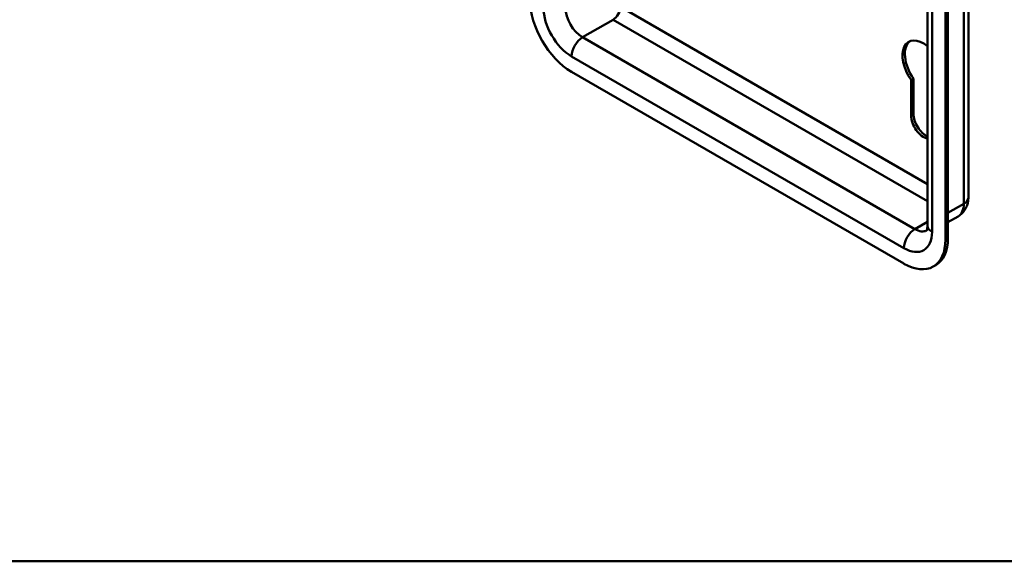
# Model space of a CAD drawing. Header units: millimetres. Extents: x 20 to 833, y 20 to 574.
# Tile 1 of 6: x 134 to 248, y 20 to 83. Entities that reach past the tile are written whole.
import ezdxf

# ---------------------------------------------------------------- set-up
doc = ezdxf.new("R2010")
doc.units = ezdxf.units.MM
doc.header["$LTSCALE"] = 2
for name, color, linetype, lineweight in [('Sichtbare Kanten(DIN)', 7, 'Continuous', 50), ('Sichtbare tangentiale Kanten(DIN)', 7, 'Continuous', 50), ('Skizziergeometrie(DIN)', 7, 'Continuous', 50)]:
    doc.layers.add(name, color=color, linetype=linetype, lineweight=lineweight)

# ---------------------------------------------------------------- blocks, each defined once
blk = doc.blocks.new('Ränder Standardrahmen')
at = {"layer": 'Skizziergeometrie(DIN)', "flags": 128}
blk.add_lwpolyline([(10, 10), (10, 287), (410, 287), (410, 10), (10, 10)], dxfattribs=at)

msp = doc.modelspace()

# ---------------------------------------------------------------- linework, layer by layer
at = {"layer": 'Sichtbare Kanten(DIN)'}
for p, q in [((243.749, 129.419), (243.749, 62.14)), ((239.017, 126.154), (239.017, 58.874)), ((241.1, 57.241), (241.1, 124.521)), ((241.383, 57.404), (241.383, 124.684)), ((197.825, 76.674), (236.292, 54.465)), ((237.112, 75.735), (237.395, 75.898)), ((237.112, 71.628), (237.112, 75.735)), ((237.395, 75.898), (237.395, 71.791)), ((242.559, 59.94), (241.383, 59.262)), ((239.692, 54.128), (239.975, 54.292))]:
    msp.add_line(p, q, dxfattribs=at)
for centre, major_axis, start_param, end_param in [((197.825, 82.226), (3.4, -5.889), 3.9269908, 5.4977871), ((238.555, 77.164), (-1.72, 2.979), 5.3063835, 8.0045714), ((238.838, 77.327), (-1.72, 2.979), 0.0823146, 1.7213861), ((238.555, 70.795), (-1.02, 1.767), 0.7853982, 2.68276), ((238.838, 70.958), (1.02, -1.767), 3.9269908, 5.6228262), ((236.292, 60.017), (3.4, -5.889), 5.4977871, 7.0685835), ((236.575, 60.181), (3.4, -5.889), 0, 0.7853982)]:
    msp.add_ellipse(centre, major_axis=major_axis, ratio=0.5773503, start_param=start_param, end_param=end_param, dxfattribs=at)
for points, knots in [([(243.749, 62.14), (243.749, 61.999), (243.739, 61.853), (243.695, 61.553), (243.659, 61.399), (243.554, 61.084), (243.483, 60.924), (243.296, 60.609), (243.18, 60.454), (242.9, 60.171), (242.737, 60.043), (242.559, 59.94)], [6.28318531, 6.28318531, 6.28318531, 6.28318531, 6.44026494, 6.44026494, 6.59734457, 6.59734457, 6.75442421, 6.75442421, 6.91150384, 6.91150384, 7.06858347, 7.06858347, 7.06858347, 7.06858347]), ([(239.017, 58.874), (239.017, 58.759), (239.009, 58.658), (238.985, 58.492), (238.968, 58.426), (238.936, 58.332), (238.922, 58.303), (238.911, 58.285), (238.909, 58.282), (238.909, 58.282)], [0, 0, 0, 0, 0.15707963, 0.15707963, 0.31415927, 0.31415927, 0.4712389, 0.4712389, 0.54560133, 0.54560133, 0.54560133, 0.54560133])]:
    msp.add_open_spline(points, degree=3, knots=knots, dxfattribs=at)
at = {"layer": 'Sichtbare tangentiale Kanten(DIN)'}
for p, q in [((243.222, 128.685), (243.222, 61.405)), ((239.545, 58.139), (239.545, 125.419)), ((239.017, 63.669), (203.482, 84.186)), ((202.634, 82.716), (199.098, 80.675)), ((202.634, 82.716), (239.017, 61.71)), ((237.565, 58.466), (199.098, 80.675)), ((197.825, 78.47), (236.292, 56.261)), ((237.112, 71.628), (237.395, 71.791)), ((243.222, 61.405), (241.383, 60.344)), ((239.017, 59.305), (237.565, 58.466)), ((241.1, 57.241), (241.383, 57.404))]:
    msp.add_line(p, q, dxfattribs=at)
for centre, major_axis, start_param, end_param in [((197.825, 82.226), (2.3, -3.984), 3.9269908, 5.4977871), ((199.098, 82.961), (-1.4, 2.425), 0.7853982, 2.3561945), ((202.634, 83.696), (0.6, 1.039), 3.9269908, 5.4977871), ((199.098, 79.205), (0.9, 1.559), 0.7853982, 2.3561945), ((241.949, 62.14), (1.8, 0), 5.4977871, 6.2831853), ((240.959, 62.712), (1.6, -2.771), 0, 0.7853982), ((237.565, 56.996), (0.9, 1.559), 0.7853982, 2.3561945), ((236.292, 60.017), (2.3, -3.984), 5.4977871, 7.0685835), ((237.565, 60.752), (1.4, -2.425), 5.4977871, 6.2524685), ((240.817, 58.874), (-1.8, 0), 0, 0.7853982)]:
    msp.add_ellipse(centre, major_axis=major_axis, ratio=0.5773503, start_param=start_param, end_param=end_param, dxfattribs=at)

# ---------------------------------------------------------------- block references
at = {"xscale": 2, "yscale": 2, "zscale": 2}
msp.add_blockref('Ränder Standardrahmen', (0, 0), dxfattribs=at)

doc.saveas('drawing.dxf')
